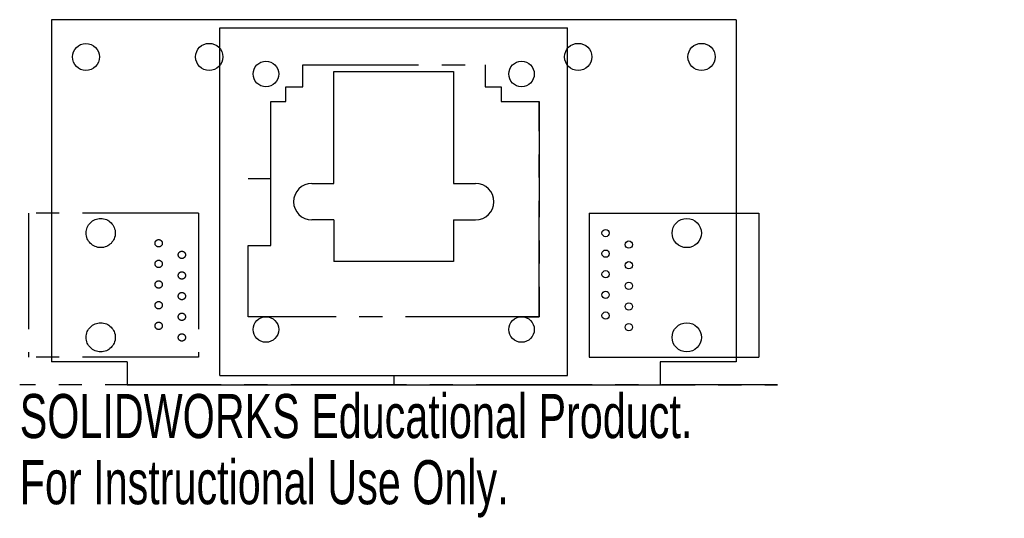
# Model space of a CAD drawing. Header units: millimetres. Extents: x -45 to 63, y -31 to 24.
import ezdxf

# ---------------------------------------------------------------- set-up
doc = ezdxf.new("R2010")
doc.units = ezdxf.units.MM
doc.linetypes.add('CENTERX2', pattern=[20.32, 12.7, -2.54, 2.54, -2.54])
doc.styles.add('SLDTEXTSTYLE0', font='TXT', dxfattribs={"width": 0.7})

msp = doc.modelspace()

# ---------------------------------------------------------------- linework, layer by layer
at = {"color": 7, "linetype": 'Continuous'}
for p, q in [((33.88, 23.72), (-41.12, 23.72)), ((-41.12, 23.72), (-41.12, -13.78)), ((-22.67, -15.28), (-22.67, 22.82)), ((-22.67, 22.82), (15.43, 22.82)), ((15.43, -15.28), (15.43, 22.82)), ((33.88, 23.72), (33.88, -13.78)), ((-10.19, 5.77), (-10.19, 18.06)), ((-10.19, 18.06), (2.94, 18.06)), ((2.94, 18.06), (2.94, 5.77)), ((-12.59, 5.77), (-10.19, 5.77)), ((2.94, 5.77), (5.35, 5.77)), ((17.78, 2.52), (36.38, 2.52)), ((17.78, 2.52), (17.78, -13.28)), ((36.38, 2.52), (36.38, -13.28)), ((-10.19, 1.77), (-12.59, 1.77)), ((-10.19, 1.77), (-10.19, -2.79)), ((2.94, 1.77), (5.35, 1.77)), ((2.94, 1.77), (2.94, -2.79)), ((2.94, -2.79), (-10.19, -2.79)), ((-32.82, -13.78), (-41.12, -13.78)), ((-32.82, -13.78), (-32.82, -16.28)), ((17.78, -13.28), (36.38, -13.28)), ((33.88, -13.78), (25.58, -13.78)), ((25.58, -13.78), (25.58, -16.28)), ((-22.67, -15.28), (15.43, -15.28)), ((-32.82, -16.28), (25.58, -16.28))]:
    msp.add_line(p, q, dxfattribs=at)
at = {"color": 7, "linetype": 'CENTERX2'}
for p, q in [((-13.59, 16.38), (-13.59, 18.78)), ((-13.59, 18.78), (6.39, 18.78)), ((6.39, 18.78), (6.39, 16.38)), ((-15.45, 14.77), (-15.45, 16.38)), ((-15.45, 16.38), (-13.59, 16.38)), ((6.39, 16.38), (8.14, 16.38)), ((8.14, 16.38), (8.14, 14.77)), ((-17.08, 6.29), (-17.08, 14.77)), ((-17.08, 14.77), (-15.45, 14.77)), ((8.14, 14.77), (12.33, 14.77)), ((12.33, 14.77), (12.33, -8.83)), ((12.33, -8.83), (12.33, 14.77)), ((-17.08, 6.29), (-19.57, 6.29)), ((-17.08, -1.01), (-17.08, 6.29)), ((-25.02, 2.52), (-43.62, 2.52)), ((-43.62, 2.52), (-43.62, -13.28)), ((-25.02, 2.52), (-25.02, -13.28)), ((-19.57, -8.83), (-19.57, -1.01)), ((-19.57, -1.01), (-17.08, -1.01)), ((-17.62, -8.83), (-19.57, -8.83)), ((10.38, -8.83), (-17.62, -8.83)), ((12.33, -8.83), (10.38, -8.83)), ((10.38, -8.83), (12.33, -8.83)), ((-25.02, -13.28), (-43.62, -13.28)), ((-3.62, -15.28), (-3.62, -16.28)), ((38.43, -16.28), (-44.59, -16.28)), ((-3.62, -16.28), (38.43, -16.28))]:
    msp.add_line(p, q, dxfattribs=at)
at = {"color": 7, "linetype": 'Continuous'}
for centre, radius in [((-37.34, 19.64), 1.48), ((-23.83, 19.64), 1.49), ((16.59, 19.64), 1.49), ((30.1, 19.64), 1.49), ((-17.62, 17.77), 1.4), ((10.38, 17.77), 1.4), ((28.48, 0.34), 1.6), ((19.59, 0.34), 0.4), ((22.13, -0.93), 0.4), ((19.59, -1.92), 0.4), ((22.13, -3.19), 0.4), ((19.59, -4.18), 0.4), ((22.13, -5.45), 0.4), ((19.59, -6.44), 0.4), ((22.13, -7.71), 0.4), ((19.59, -8.71), 0.4), ((-17.62, -10.23), 1.4), ((10.38, -10.23), 1.4), ((22.13, -9.98), 0.4), ((28.48, -11.09), 1.6)]:
    msp.add_circle(centre, radius, dxfattribs=at)
at = {"color": 7, "linetype": 'CENTERX2'}
for centre, radius in [((-35.72, 0.34), 1.6), ((-29.37, -0.78), 0.4), ((-26.83, -2.05), 0.4), ((-29.37, -3.04), 0.4), ((-26.83, -4.31), 0.4), ((-29.37, -5.3), 0.4), ((-26.83, -6.57), 0.4), ((-29.37, -7.57), 0.4), ((-26.83, -8.84), 0.4), ((-35.72, -11.09), 1.6), ((-29.37, -9.83), 0.4), ((-26.83, -11.1), 0.4)]:
    msp.add_circle(centre, radius, dxfattribs=at)
at = {"color": 7, "linetype": 'Continuous'}
for centre, start, end in [((-12.59, 3.77), 90, 270), ((5.35, 3.77), 270, 90)]:
    msp.add_arc(centre, 2, start, end, dxfattribs=at)

# ---------------------------------------------------------------- texts
at = {"color": 7, "linetype": 'Continuous', "char_height": 4.8336, "attachment_point": 1, "style": 'SLDTEXTSTYLE0'}
for s, insert in [('SOLIDWORKS Educational Product.', (-44.59, -17.3)), ('For Instructional Use Only.', (-44.59, -24.55))]:
    msp.add_mtext(s, dxfattribs=dict(at, insert=insert))

doc.saveas('drawing.dxf')
